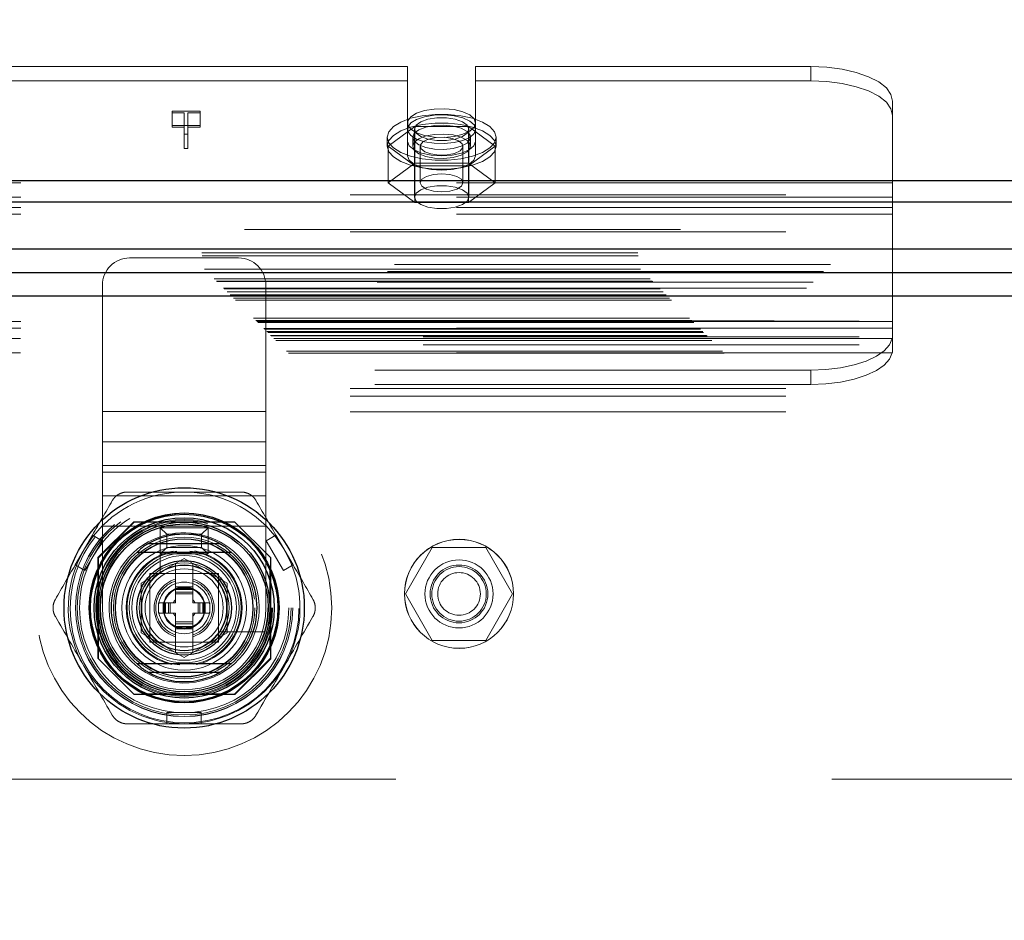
# Model space of a CAD drawing. Header units: inches. Extents: x 0.2 to 10.8, y 0.2 to 8.2.
# Tile 87 of 156: x 4.025 to 4.251, y 4.951 to 5.158. Entities that reach past the tile are written whole.
import ezdxf

# ---------------------------------------------------------------- set-up
doc = ezdxf.new("R2010")
doc.units = ezdxf.units.IN
doc.header["$MEASUREMENT"] = 0
doc.linetypes.add('HIDDEN', pattern=[0.07500000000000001, 0.05, -0.025])
doc.layers.add('DIMENSIONS', color=140, linetype='Continuous')
doc.styles.add('SLDTEXTSTYLE0', font='TXT', dxfattribs={"width": 0.7})
doc.dimstyles.new('SLDDIMSTYLE0', dxfattribs={"dimtxt": 0.0849609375, "dimasz": 0.13, "dimexe": 0, "dimexo": 0.0625, "dimgap": 0.021240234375, "dimtad": 0, "dimtih": 1, "dimtoh": 1, "dimlfac": 20, "dimrnd": 1e-09, "dimzin": 12, "dimdsep": 46, "dimtxsty": 'SLDTEXTSTYLE0', "dimsah": 1, "dimcen": 0.09, "dimadec": 0, "dimazin": 3, "dimtfac": 1, "dimtofl": 0, "dimtmove": 0, "dimatfit": 3, "dimfxl": 0, "dimfrac": 2, "dimtolj": 1, "dimtzin": 12, "dimarcsym": 0})

# ---------------------------------------------------------------- blocks, each defined once
blk = doc.blocks.new('_D_1')
at = {"layer": 'DIMENSIONS'}
for p, q in [((2.984656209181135, 5.001222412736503), (2.984656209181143, 5.84854143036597)), ((4.493372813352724, 5.001222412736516), (4.493372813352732, 5.848541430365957)), ((2.984656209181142, 5.72354143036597), (3.442140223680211, 5.723541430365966)), ((3.557266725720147, 5.723541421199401), (3.528736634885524, 5.723541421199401)), ((3.528736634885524, 5.723541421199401), (3.528736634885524, 5.588510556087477)), ((3.880414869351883, 5.723541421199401), (3.908944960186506, 5.723541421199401)), ((3.908944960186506, 5.723541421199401), (3.908944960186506, 5.588510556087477)), ((4.493372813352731, 5.723541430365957), (3.995541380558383, 5.723541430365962)), ((3.528736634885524, 5.588510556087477), (3.557266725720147, 5.588510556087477)), ((3.908944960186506, 5.588510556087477), (3.880414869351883, 5.588510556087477))]:
    blk.add_line(p, q, dxfattribs=at)
for points in [[(2.984656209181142, 5.72354143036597), (3.114656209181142, 5.70354143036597), (3.114656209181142, 5.743541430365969)], [(4.493372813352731, 5.723541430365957), (4.363372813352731, 5.743541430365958), (4.363372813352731, 5.703541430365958)]]:
    blk.add_solid(points, dxfattribs=at)
at = {"layer": 'DIMENSIONS', "char_height": 0.08333333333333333, "attachment_point": 1, "style": 'SLDTEXTSTYLE0'}
for s, insert in [('30.17', (3.557266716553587, 5.849983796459)), ('766.4', (3.557266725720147, 5.695932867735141))]:
    blk.add_mtext(s, dxfattribs=dict(at, insert=insert))

msp = doc.modelspace()

# ---------------------------------------------------------------- linework, layer by layer
at = {"color": 7, "linetype": 'HIDDEN', "lineweight": 18}
for p, q in [((4.114314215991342, 5.146958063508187), (4.011839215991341, 5.146958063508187)), ((4.114314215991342, 5.129789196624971), (4.114314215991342, 5.146958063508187)), ((4.129939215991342, 5.129789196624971), (4.129939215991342, 5.146958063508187)), ((4.206826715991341, 5.146958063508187), (4.129939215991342, 5.146958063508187)), ((4.206826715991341, 5.146958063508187), (4.206826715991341, 5.143695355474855)), ((4.114314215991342, 5.143695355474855), (4.011839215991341, 5.143695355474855)), ((4.206826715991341, 5.143695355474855), (4.129939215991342, 5.143695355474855)), ((4.225576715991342, 5.120290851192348), (4.225576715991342, 5.139033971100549)), ((4.06029161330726, 5.136751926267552), (4.06672018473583, 5.136751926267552)), ((4.06029161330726, 5.136368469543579), (4.06029161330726, 5.136751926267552)), ((4.063032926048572, 5.136368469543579), (4.06029161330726, 5.136368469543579)), ((4.06029161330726, 5.136368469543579), (4.06029161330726, 5.133105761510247)), ((4.063032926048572, 5.131469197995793), (4.063032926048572, 5.136368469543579)), ((4.063920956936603, 5.136368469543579), (4.063920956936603, 5.131469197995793)), ((4.06672018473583, 5.136368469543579), (4.063920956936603, 5.136368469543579)), ((4.06672018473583, 5.136751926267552), (4.06672018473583, 5.136368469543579)), ((4.06672018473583, 5.136368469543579), (4.06672018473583, 5.133105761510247)), ((4.06672018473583, 5.133489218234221), (4.06029161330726, 5.133489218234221)), ((4.06029161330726, 5.133105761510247), (4.063032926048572, 5.133105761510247)), ((4.063920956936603, 5.133105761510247), (4.06672018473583, 5.133105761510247)), ((4.115977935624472, 5.133218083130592), (4.109829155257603, 5.128717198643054)), ((4.115876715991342, 5.132602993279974), (4.115876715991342, 5.117025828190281)), ((4.128275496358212, 5.133218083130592), (4.115977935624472, 5.133218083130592)), ((4.115977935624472, 5.133218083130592), (4.115977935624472, 5.124834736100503)), ((4.13442427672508, 5.128717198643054), (4.128275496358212, 5.133218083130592)), ((4.128275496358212, 5.133218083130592), (4.128275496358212, 5.124834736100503)), ((4.128376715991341, 5.117025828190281), (4.128376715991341, 5.132602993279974)), ((4.063920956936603, 5.131469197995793), (4.063032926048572, 5.131469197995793)), ((4.063032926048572, 5.131469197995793), (4.063032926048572, 5.128206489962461)), ((4.063920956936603, 5.131469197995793), (4.063920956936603, 5.128206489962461)), ((4.109626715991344, 5.130756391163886), (4.109626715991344, 5.128717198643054)), ((4.114314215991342, 5.129789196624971), (4.114314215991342, 5.126526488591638)), ((4.115501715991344, 5.130756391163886), (4.115501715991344, 5.128717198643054)), ((4.128751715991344, 5.128717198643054), (4.128751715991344, 5.130756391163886)), ((4.129939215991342, 5.129789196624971), (4.129939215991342, 5.126526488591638)), ((4.134626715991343, 5.128717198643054), (4.134626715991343, 5.130756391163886)), ((4.063032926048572, 5.128206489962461), (4.063920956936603, 5.128206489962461)), ((4.109829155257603, 5.128717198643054), (4.109829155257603, 5.120333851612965)), ((4.109829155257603, 5.128717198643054), (4.115977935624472, 5.124216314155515)), ((4.117229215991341, 5.128717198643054), (4.117229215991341, 5.120333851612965)), ((4.127024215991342, 5.120333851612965), (4.127024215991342, 5.128717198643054)), ((4.128275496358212, 5.124216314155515), (4.13442427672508, 5.128717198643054)), ((4.13442427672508, 5.128717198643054), (4.13442427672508, 5.120333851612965)), ((4.115977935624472, 5.124834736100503), (4.109829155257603, 5.120333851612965)), ((4.128275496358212, 5.124834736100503), (4.115977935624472, 5.124834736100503)), ((4.115977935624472, 5.124216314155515), (4.115977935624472, 5.115832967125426)), ((4.115977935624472, 5.124216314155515), (4.128275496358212, 5.124216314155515)), ((4.13442427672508, 5.120333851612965), (4.128275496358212, 5.124834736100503)), ((4.128275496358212, 5.124216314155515), (4.128275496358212, 5.115832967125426)), ((4.225576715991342, 5.120290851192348), (3.900576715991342, 5.120290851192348)), ((4.109829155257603, 5.120333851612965), (4.115977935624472, 5.115832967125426)), ((4.128275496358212, 5.115832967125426), (4.13442427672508, 5.120333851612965)), ((4.225576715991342, 5.113114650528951), (4.225576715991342, 5.120290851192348)), ((2.901126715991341, 5.117558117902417), (4.576926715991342, 5.117558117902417)), ((4.225576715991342, 5.117028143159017), (3.900576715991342, 5.117028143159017)), ((2.901126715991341, 5.115926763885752), (4.576926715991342, 5.115926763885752)), ((4.225576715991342, 5.114636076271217), (3.900576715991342, 5.114636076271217)), ((4.115977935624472, 5.115832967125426), (4.128275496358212, 5.115832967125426)), ((4.225576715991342, 5.113114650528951), (3.900576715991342, 5.11311465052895)), ((4.225576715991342, 5.087012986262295), (4.225576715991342, 5.113114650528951)), ((4.576926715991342, 5.109621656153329), (2.901126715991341, 5.109621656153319)), ((2.901126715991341, 5.109062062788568), (4.576926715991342, 5.109062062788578)), ((2.867123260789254, 5.104260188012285), (4.610905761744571, 5.104260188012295)), ((2.867187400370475, 5.103580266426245), (4.61084162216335, 5.103580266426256)), ((4.075565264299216, 5.103094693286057), (4.050565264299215, 5.103094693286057)), ((4.611321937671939, 5.10158540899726), (2.866707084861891, 5.10158540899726)), ((2.86772285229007, 5.100539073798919), (4.610306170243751, 5.100539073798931)), ((4.609715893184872, 5.099945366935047), (2.868304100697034, 5.099945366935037)), ((2.869972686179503, 5.098289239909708), (4.608056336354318, 5.098289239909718)), ((2.870461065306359, 5.097800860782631), (4.607567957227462, 5.097800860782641)), ((2.870550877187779, 5.097711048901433), (4.607478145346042, 5.097711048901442)), ((4.607339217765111, 5.09757456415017), (2.870697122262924, 5.09757456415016)), ((2.872111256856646, 5.096149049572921), (4.605920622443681, 5.096149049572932)), ((4.605871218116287, 5.096134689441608), (2.872157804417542, 5.096134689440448)), ((2.872251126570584, 5.096010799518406), (4.605777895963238, 5.096010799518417)), ((4.044315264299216, 5.067887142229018), (4.044315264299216, 5.096844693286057)), ((4.081815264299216, 5.067887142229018), (4.081815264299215, 5.096844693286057)), ((2.872962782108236, 5.095309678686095), (4.605066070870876, 5.095309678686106)), ((2.873642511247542, 5.094619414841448), (4.604386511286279, 5.094619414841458)), ((4.604104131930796, 5.094362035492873), (2.873924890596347, 5.094362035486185)), ((2.874423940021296, 5.093837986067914), (4.603605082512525, 5.093837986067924)), ((2.874862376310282, 5.093399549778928), (4.603166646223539, 5.09339954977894)), ((2.878992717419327, 5.089269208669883), (4.599036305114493, 5.089269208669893)), ((2.879492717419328, 5.088769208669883), (4.598536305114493, 5.088769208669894)), ((4.598421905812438, 5.088673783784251), (2.879593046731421, 5.088673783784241)), ((2.879742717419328, 5.088519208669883), (4.598286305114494, 5.088519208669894)), ((2.879742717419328, 5.088519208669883), (4.598286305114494, 5.088519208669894)), ((2.879992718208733, 5.088269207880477), (4.598036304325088, 5.088269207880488)), ((2.879993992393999, 5.088261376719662), (4.598048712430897, 5.088261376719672)), ((2.881367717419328, 5.086894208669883), (4.596661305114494, 5.086894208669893)), ((2.881367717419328, 5.086894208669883), (4.596661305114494, 5.086894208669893)), ((2.881512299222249, 5.086749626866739), (4.59651672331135, 5.08674962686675)), ((2.917906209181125, 5.088580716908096), (4.560156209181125, 5.088580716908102)), ((4.225576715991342, 5.088534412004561), (3.900576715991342, 5.088534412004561)), ((4.225576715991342, 5.087012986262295), (3.900576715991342, 5.087012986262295)), ((4.225576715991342, 5.08607792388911), (4.225576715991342, 5.087012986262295)), ((2.882069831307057, 5.086192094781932), (4.595959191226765, 5.086192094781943)), ((2.882242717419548, 5.086019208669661), (4.595786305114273, 5.086019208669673)), ((2.883052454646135, 5.085197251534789), (4.594989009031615, 5.085197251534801)), ((2.883640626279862, 5.084621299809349), (4.59438839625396, 5.084621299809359)), ((2.917906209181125, 5.084980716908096), (4.560156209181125, 5.084980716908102)), ((4.225512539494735, 5.084620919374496), (3.900640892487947, 5.084620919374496)), ((4.225576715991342, 5.08607792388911), (4.225576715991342, 5.082219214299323)), ((2.884104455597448, 5.084157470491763), (4.593924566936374, 5.084157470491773)), ((2.917906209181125, 5.083180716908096), (4.560156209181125, 5.0831807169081)), ((2.917906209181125, 5.083180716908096), (4.560156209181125, 5.0831807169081)), ((2.886558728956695, 5.081703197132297), (4.591470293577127, 5.081703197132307)), ((2.886979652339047, 5.081263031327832), (4.591038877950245, 5.081263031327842)), ((4.225512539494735, 5.081358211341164), (3.900640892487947, 5.081358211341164)), ((4.206826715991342, 5.077351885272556), (3.919326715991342, 5.077351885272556)), ((4.206826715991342, 5.074089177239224), (4.206826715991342, 5.077351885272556)), ((2.901126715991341, 5.073173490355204), (4.576926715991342, 5.073173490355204)), ((2.901126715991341, 5.073173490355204), (4.576926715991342, 5.073173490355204)), ((4.206826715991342, 5.074089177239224), (3.919326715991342, 5.074089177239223)), ((2.901126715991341, 5.071373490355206), (4.576926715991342, 5.071373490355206)), ((2.901126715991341, 5.067773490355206), (4.576926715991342, 5.067773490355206)), ((4.081815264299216, 5.067887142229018), (4.044315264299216, 5.067887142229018)), ((4.044315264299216, 5.060934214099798), (4.044315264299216, 5.067887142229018)), ((4.081815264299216, 5.067887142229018), (4.044315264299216, 5.067887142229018)), ((4.081815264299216, 5.060934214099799), (4.081815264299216, 5.067887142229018)), ((4.081815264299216, 5.060934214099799), (4.044315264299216, 5.060934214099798)), ((4.044315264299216, 5.055500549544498), (4.044315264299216, 5.060934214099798)), ((4.081815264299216, 5.055500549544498), (4.081815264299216, 5.060934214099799)), ((4.081815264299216, 5.055500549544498), (4.044315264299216, 5.055500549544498)), ((4.044315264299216, 5.041594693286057), (4.044315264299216, 5.055500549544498)), ((4.081815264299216, 5.041594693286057), (4.081815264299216, 5.055500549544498)), ((4.081815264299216, 5.053981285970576), (4.044315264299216, 5.053981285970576)), ((4.081815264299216, 5.048547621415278), (4.044315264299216, 5.048547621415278)), ((4.051516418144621, 5.042620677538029), (4.043291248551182, 5.034395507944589)), ((4.051606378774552, 5.042530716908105), (4.043381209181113, 5.034305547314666)), ((4.044315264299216, 5.022844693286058), (4.044315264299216, 5.041594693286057)), ((4.081815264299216, 5.041594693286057), (4.044315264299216, 5.041594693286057)), ((4.081815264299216, 5.041594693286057), (4.044315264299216, 5.041594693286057)), ((4.074616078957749, 5.042620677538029), (4.051516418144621, 5.042620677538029)), ((4.07470603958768, 5.042530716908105), (4.051606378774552, 5.042530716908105)), ((4.072087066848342, 5.042530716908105), (4.054045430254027, 5.042530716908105)), ((4.074706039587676, 5.0425307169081), (4.074616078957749, 5.042620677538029)), ((4.082931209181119, 5.034305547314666), (4.07470603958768, 5.042530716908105)), ((4.081815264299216, 5.022844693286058), (4.081815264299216, 5.041594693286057)), ((4.042020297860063, 5.039542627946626), (4.038083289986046, 5.032723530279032)), ((4.044236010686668, 5.038263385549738), (4.042020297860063, 5.039542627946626)), ((4.057565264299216, 5.035219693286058), (4.057565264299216, 5.041219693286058)), ((4.059065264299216, 5.039719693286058), (4.057565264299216, 5.041219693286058)), ((4.057565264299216, 5.041219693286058), (4.068565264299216, 5.041219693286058)), ((4.059065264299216, 5.036719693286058), (4.059065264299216, 5.039719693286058)), ((4.059065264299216, 5.039719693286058), (4.067065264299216, 5.039719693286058)), ((4.067065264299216, 5.039719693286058), (4.068565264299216, 5.041219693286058)), ((4.067065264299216, 5.039719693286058), (4.067065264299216, 5.036719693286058)), ((4.068565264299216, 5.041219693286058), (4.068565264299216, 5.035219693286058)), ((4.084112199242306, 5.039542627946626), (4.0818964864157, 5.038263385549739)), ((4.084112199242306, 5.039542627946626), (4.088049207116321, 5.032723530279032)), ((4.040299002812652, 5.031444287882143), (4.044236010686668, 5.038263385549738)), ((4.057554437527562, 5.039164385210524), (4.057554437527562, 5.031000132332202)), ((4.0818964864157, 5.038263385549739), (4.085833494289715, 5.031444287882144)), ((4.059065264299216, 5.036719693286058), (4.057565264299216, 5.035219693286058)), ((4.068565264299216, 5.035219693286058), (4.057565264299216, 5.035219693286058)), ((4.067065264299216, 5.036719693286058), (4.059065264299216, 5.036719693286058)), ((4.067065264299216, 5.036719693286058), (4.068565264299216, 5.035219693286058)), ((4.11997403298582, 5.036705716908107), (4.113825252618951, 5.026055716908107)), ((4.13227159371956, 5.036705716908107), (4.11997403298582, 5.036705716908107)), ((4.138420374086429, 5.026055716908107), (4.13227159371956, 5.036705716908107)), ((4.040299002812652, 5.031444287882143), (4.038083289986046, 5.032723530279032)), ((4.043291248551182, 5.034395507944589), (4.043291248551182, 5.011295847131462)), ((4.043381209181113, 5.034305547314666), (4.043381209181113, 5.011205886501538)), ((4.053223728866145, 5.028528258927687), (4.063066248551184, 5.03421084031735)), ((4.061097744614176, 5.033074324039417), (4.061004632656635, 5.033020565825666)), ((4.061097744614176, 5.033074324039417), (4.061097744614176, 5.027668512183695)), ((4.063066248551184, 5.03421084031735), (4.072908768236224, 5.028528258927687)), ((4.065034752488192, 5.033074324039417), (4.065034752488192, 5.027668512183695)), ((4.065127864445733, 5.033020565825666), (4.065034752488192, 5.033074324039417)), ((4.082841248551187, 5.011295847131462), (4.082841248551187, 5.03439550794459)), ((4.082931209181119, 5.011205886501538), (4.082931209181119, 5.034305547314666)), ((4.088049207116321, 5.032723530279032), (4.085833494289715, 5.031444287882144)), ((4.043381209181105, 5.031866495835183), (4.043381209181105, 5.013824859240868)), ((4.070940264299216, 5.030719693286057), (4.055190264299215, 5.030719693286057)), ((4.055190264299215, 5.030719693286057), (4.055190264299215, 5.014969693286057)), ((4.068806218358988, 5.030719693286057), (4.057326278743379, 5.030719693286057)), ((4.070940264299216, 5.014969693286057), (4.070940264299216, 5.030719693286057)), ((4.082751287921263, 5.013824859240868), (4.082751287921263, 5.031866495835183)), ((4.053223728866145, 5.017163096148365), (4.053223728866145, 5.028528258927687)), ((4.055192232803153, 5.02858564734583), (4.055192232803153, 5.017105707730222)), ((4.070940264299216, 5.017105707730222), (4.070940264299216, 5.02858564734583)), ((4.072908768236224, 5.028528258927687), (4.072908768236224, 5.017163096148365)), ((4.061097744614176, 5.027668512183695), (4.065034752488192, 5.027668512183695)), ((4.061097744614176, 5.027668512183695), (4.061097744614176, 5.027274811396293)), ((4.061097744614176, 5.027274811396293), (4.065034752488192, 5.027274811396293)), ((4.061097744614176, 5.027274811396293), (4.061097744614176, 5.027101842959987)), ((4.061097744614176, 5.027101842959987), (4.061097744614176, 5.026463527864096)), ((4.061097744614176, 5.027101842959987), (4.065034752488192, 5.027101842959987)), ((4.061097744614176, 5.026463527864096), (4.061097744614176, 5.026045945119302)), ((4.061097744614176, 5.026463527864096), (4.065034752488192, 5.026463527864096)), ((4.061097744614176, 5.026045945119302), (4.061097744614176, 5.024026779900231)), ((4.061097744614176, 5.026045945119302), (4.065034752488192, 5.026045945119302)), ((4.065034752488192, 5.027668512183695), (4.065034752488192, 5.027274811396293)), ((4.065034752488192, 5.027274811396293), (4.065034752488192, 5.027101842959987)), ((4.065034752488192, 5.027101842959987), (4.065034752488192, 5.026463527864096)), ((4.065034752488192, 5.026463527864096), (4.065034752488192, 5.026045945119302)), ((4.065034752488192, 5.026045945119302), (4.065034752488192, 5.024026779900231)), ((4.113825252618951, 5.026055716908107), (4.119974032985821, 5.015405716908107)), ((4.13227159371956, 5.015405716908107), (4.138420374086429, 5.026055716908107)), ((4.057160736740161, 5.024026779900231), (4.058243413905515, 5.024026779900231)), ((4.057160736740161, 5.021664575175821), (4.057160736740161, 5.024026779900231)), ((4.058243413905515, 5.021664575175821), (4.058243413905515, 5.024026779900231)), ((4.058243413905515, 5.024026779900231), (4.058637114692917, 5.024026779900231)), ((4.058637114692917, 5.021664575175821), (4.058637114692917, 5.024026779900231)), ((4.058637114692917, 5.024026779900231), (4.058810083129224, 5.024026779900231)), ((4.058810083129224, 5.024026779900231), (4.059448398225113, 5.024026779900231)), ((4.058810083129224, 5.021664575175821), (4.058810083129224, 5.024026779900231)), ((4.059448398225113, 5.024026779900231), (4.059865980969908, 5.024026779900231)), ((4.059448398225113, 5.021664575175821), (4.059448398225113, 5.024026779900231)), ((4.059865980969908, 5.024026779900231), (4.061097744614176, 5.024026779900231)), ((4.059865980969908, 5.021664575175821), (4.059865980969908, 5.024026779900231)), ((4.065034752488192, 5.024026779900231), (4.06626651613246, 5.024026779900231)), ((4.06626651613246, 5.024026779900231), (4.066684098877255, 5.024026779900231)), ((4.06626651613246, 5.021664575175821), (4.06626651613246, 5.024026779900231)), ((4.066684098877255, 5.021664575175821), (4.066684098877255, 5.024026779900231)), ((4.066684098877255, 5.024026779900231), (4.067322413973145, 5.024026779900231)), ((4.067322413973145, 5.021664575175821), (4.067322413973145, 5.024026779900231)), ((4.067322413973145, 5.024026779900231), (4.067495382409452, 5.024026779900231)), ((4.067495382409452, 5.021664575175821), (4.067495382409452, 5.024026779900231)), ((4.067495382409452, 5.024026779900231), (4.067889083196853, 5.024026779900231)), ((4.067889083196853, 5.021664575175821), (4.067889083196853, 5.024026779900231)), ((4.067889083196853, 5.024026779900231), (4.068971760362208, 5.024026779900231)), ((4.068971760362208, 5.021664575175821), (4.068971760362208, 5.024026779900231)), ((4.057160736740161, 5.021664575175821), (4.058243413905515, 5.021664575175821)), ((4.058243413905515, 5.021664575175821), (4.058637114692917, 5.021664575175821)), ((4.058637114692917, 5.021664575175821), (4.058810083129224, 5.021664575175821)), ((4.058810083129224, 5.021664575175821), (4.059448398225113, 5.021664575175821)), ((4.059448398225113, 5.021664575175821), (4.059865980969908, 5.021664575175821)), ((4.059865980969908, 5.021664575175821), (4.061097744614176, 5.021664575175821)), ((4.061097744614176, 5.021664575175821), (4.061097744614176, 5.01964540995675)), ((4.065034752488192, 5.021664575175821), (4.065034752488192, 5.01964540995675)), ((4.065034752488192, 5.021664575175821), (4.06626651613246, 5.021664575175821)), ((4.06626651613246, 5.021664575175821), (4.066684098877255, 5.021664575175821)), ((4.066684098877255, 5.021664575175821), (4.067322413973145, 5.021664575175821)), ((4.067322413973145, 5.021664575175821), (4.067495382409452, 5.021664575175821)), ((4.067495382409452, 5.021664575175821), (4.067889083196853, 5.021664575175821)), ((4.067889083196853, 5.021664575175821), (4.068971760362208, 5.021664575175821)), ((4.061097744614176, 5.01964540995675), (4.065034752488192, 5.01964540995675)), ((4.061097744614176, 5.01964540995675), (4.061097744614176, 5.019227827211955)), ((4.061097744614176, 5.019227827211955), (4.061097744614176, 5.018589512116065)), ((4.061097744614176, 5.019227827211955), (4.065034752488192, 5.019227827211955)), ((4.065034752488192, 5.01964540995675), (4.065034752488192, 5.019227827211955)), ((4.065034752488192, 5.019227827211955), (4.065034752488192, 5.018589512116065)), ((4.063066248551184, 5.011480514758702), (4.053223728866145, 5.017163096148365)), ((4.061097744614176, 5.018589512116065), (4.065034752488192, 5.018589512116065)), ((4.061097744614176, 5.018589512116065), (4.061097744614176, 5.018416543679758)), ((4.061097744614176, 5.018416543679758), (4.065034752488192, 5.018416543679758)), ((4.061097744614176, 5.018416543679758), (4.061097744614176, 5.018022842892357)), ((4.061097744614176, 5.018022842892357), (4.065034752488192, 5.018022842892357)), ((4.061097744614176, 5.018022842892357), (4.061097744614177, 5.012617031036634)), ((4.072908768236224, 5.017163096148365), (4.063066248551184, 5.011480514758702)), ((4.065034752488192, 5.018589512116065), (4.065034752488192, 5.018416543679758)), ((4.065034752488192, 5.018416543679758), (4.065034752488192, 5.018022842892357)), ((4.065034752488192, 5.018022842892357), (4.065034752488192, 5.012617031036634)), ((4.07122070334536, 5.017333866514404), (4.079384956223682, 5.017333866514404)), ((4.055190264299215, 5.014969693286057), (4.070940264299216, 5.014969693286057)), ((4.057326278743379, 5.014971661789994), (4.068806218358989, 5.014971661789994)), ((4.119974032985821, 5.015405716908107), (4.13227159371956, 5.015405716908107)), ((4.065034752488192, 5.012617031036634), (4.065127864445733, 5.012670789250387)), ((4.043291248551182, 5.011295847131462), (4.043381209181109, 5.011205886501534)), ((4.043381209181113, 5.011205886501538), (4.051606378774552, 5.002980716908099)), ((4.074616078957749, 5.003070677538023), (4.082841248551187, 5.011295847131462)), ((4.07470603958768, 5.002980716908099), (4.082931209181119, 5.011205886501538)), ((4.054045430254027, 5.003160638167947), (4.072087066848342, 5.003160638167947)), ((4.051516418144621, 5.003070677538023), (4.074616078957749, 5.003070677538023)), ((4.051606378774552, 5.002980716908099), (4.07470603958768, 5.002980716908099)), ((4.0670032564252, 4.998829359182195), (4.059129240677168, 4.998829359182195)), ((4.059129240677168, 4.996270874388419), (4.059129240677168, 4.998829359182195)), ((4.0670032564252, 4.996270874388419), (4.0670032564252, 4.998829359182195)), ((4.0670032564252, 4.996270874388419), (4.059129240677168, 4.996270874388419)), ((3.011656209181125, 4.983580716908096), (4.466406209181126, 4.983580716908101))]:
    msp.add_line(p, q, dxfattribs=at)
at = {"color": 7, "linetype": 'Continuous', "lineweight": 25}
for p, q in [((2.901126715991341, 5.12082082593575), (4.576926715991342, 5.12082082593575)), ((2.901126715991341, 5.115926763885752), (4.576926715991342, 5.115926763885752)), ((4.611321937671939, 5.105130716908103), (2.866707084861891, 5.105130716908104)), ((4.605871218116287, 5.099679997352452), (2.872157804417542, 5.09967999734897)), ((4.604104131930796, 5.094362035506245), (2.873924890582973, 5.094362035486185)), ((4.054853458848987, 5.037609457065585), (4.071279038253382, 5.037609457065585)), ((4.054853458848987, 5.008081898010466), (4.071279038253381, 5.008081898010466))]:
    msp.add_line(p, q, dxfattribs=at)
at = {"color": 7, "linetype": 'HIDDEN', "lineweight": 18, "flags": 128}
for points in [[(4.225576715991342, 5.139033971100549), (4.225216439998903, 5.14057988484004), (4.224149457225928, 5.142066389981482), (4.222416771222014, 5.143436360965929), (4.22008496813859, 5.144637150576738), (4.217243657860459, 5.145622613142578), (4.214002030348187, 5.146354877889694), (4.210484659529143, 5.146805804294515), (4.206826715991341, 5.146958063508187)], [(4.206826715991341, 5.143695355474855), (4.210484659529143, 5.143543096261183), (4.214002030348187, 5.143092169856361), (4.217243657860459, 5.142359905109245), (4.22008496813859, 5.141374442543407), (4.222416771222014, 5.140173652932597), (4.224149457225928, 5.13880368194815), (4.225216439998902, 5.137317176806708), (4.225576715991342, 5.135771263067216)], [(4.129939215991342, 5.134019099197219), (4.129592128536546, 5.134992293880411), (4.128581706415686, 5.135879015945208), (4.126997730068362, 5.136600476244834), (4.124980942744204, 5.137092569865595), (4.122710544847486, 5.137311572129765), (4.120388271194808, 5.137238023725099), (4.118220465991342, 5.136878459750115), (4.116399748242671, 5.136264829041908), (4.115087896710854, 5.135451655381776), (4.114401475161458, 5.134511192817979), (4.114401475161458, 5.133527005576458), (4.115087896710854, 5.132586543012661), (4.116399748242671, 5.13177336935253), (4.118220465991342, 5.131159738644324), (4.120388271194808, 5.130800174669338), (4.122710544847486, 5.130726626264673), (4.124980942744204, 5.130945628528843), (4.126997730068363, 5.131437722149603), (4.128581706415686, 5.132159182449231), (4.129592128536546, 5.133045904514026), (4.129939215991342, 5.134019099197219)], [(4.109626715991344, 5.130756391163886), (4.109989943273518, 5.132020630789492), (4.111058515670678, 5.133211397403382), (4.112770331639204, 5.134259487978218), (4.115025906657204, 5.135103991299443), (4.117694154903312, 5.135695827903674), (4.120620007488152, 5.13600060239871), (4.123633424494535, 5.13600060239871), (4.126559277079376, 5.135695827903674), (4.129227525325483, 5.135103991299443), (4.131483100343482, 5.134259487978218), (4.133194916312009, 5.133211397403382), (4.13426348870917, 5.132020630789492), (4.134626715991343, 5.130756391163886), (4.13426348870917, 5.129492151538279), (4.133194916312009, 5.128301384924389), (4.131483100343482, 5.127253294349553), (4.129227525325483, 5.126408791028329), (4.126559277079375, 5.125816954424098), (4.123633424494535, 5.125512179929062), (4.120620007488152, 5.125512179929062), (4.117694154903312, 5.125816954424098), (4.115025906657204, 5.126408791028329), (4.112770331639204, 5.127253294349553), (4.111058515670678, 5.128301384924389), (4.109989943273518, 5.129492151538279), (4.109626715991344, 5.130756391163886)], [(4.129939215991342, 5.132602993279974), (4.129592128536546, 5.133576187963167), (4.128581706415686, 5.134462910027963), (4.126997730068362, 5.13518437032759), (4.124980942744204, 5.13567646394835), (4.122710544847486, 5.135895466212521), (4.120388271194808, 5.135821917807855), (4.118220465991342, 5.13546235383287), (4.116399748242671, 5.134848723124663), (4.115087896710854, 5.134035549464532), (4.114401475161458, 5.133095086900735), (4.114401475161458, 5.132110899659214), (4.115087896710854, 5.131170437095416), (4.116399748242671, 5.130357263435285), (4.118220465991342, 5.129743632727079), (4.120388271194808, 5.129384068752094), (4.122710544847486, 5.129310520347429), (4.124980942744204, 5.129529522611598), (4.126997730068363, 5.130021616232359), (4.128581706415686, 5.130743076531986), (4.129592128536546, 5.131629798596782), (4.129939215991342, 5.132602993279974)], [(4.128376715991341, 5.132602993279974), (4.127999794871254, 5.133506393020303), (4.126914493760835, 5.134300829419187), (4.125251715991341, 5.134890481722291), (4.12321201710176, 5.135204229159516), (4.121041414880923, 5.135204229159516), (4.119001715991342, 5.134890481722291), (4.117338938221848, 5.134300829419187), (4.11625363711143, 5.133506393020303), (4.115876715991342, 5.132602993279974), (4.11625363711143, 5.131699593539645), (4.117338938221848, 5.13090515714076), (4.119001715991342, 5.130315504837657), (4.121041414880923, 5.130001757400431), (4.123212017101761, 5.130001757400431), (4.125251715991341, 5.130315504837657), (4.126914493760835, 5.13090515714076), (4.127999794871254, 5.131699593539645), (4.128376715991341, 5.132602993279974)], [(4.109626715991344, 5.128717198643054), (4.109989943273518, 5.12998143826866), (4.111058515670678, 5.13117220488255), (4.112770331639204, 5.132220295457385), (4.115025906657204, 5.133064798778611), (4.117694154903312, 5.133656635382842), (4.120620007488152, 5.133961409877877), (4.123633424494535, 5.133961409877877), (4.126559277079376, 5.133656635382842), (4.129227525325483, 5.133064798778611), (4.131483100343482, 5.132220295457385), (4.133194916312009, 5.13117220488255), (4.13426348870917, 5.129981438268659), (4.134626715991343, 5.128717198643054), (4.13426348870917, 5.127452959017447), (4.133194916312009, 5.126262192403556), (4.131483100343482, 5.125214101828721), (4.129227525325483, 5.124369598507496), (4.126559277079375, 5.123777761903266), (4.123633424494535, 5.12347298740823), (4.120620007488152, 5.12347298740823), (4.117694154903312, 5.123777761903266), (4.115025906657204, 5.124369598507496), (4.112770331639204, 5.125214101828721), (4.111058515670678, 5.126262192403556), (4.109989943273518, 5.127452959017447), (4.109626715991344, 5.128717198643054)], [(4.115501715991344, 5.130756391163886), (4.115860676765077, 5.131665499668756), (4.116898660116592, 5.132476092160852), (4.118503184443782, 5.133100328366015), (4.120500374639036, 5.133470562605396), (4.122673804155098, 5.133546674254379), (4.124787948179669, 5.133320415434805), (4.126613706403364, 5.13281630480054), (4.127953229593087, 5.132088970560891), (4.128661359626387, 5.131217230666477), (4.128661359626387, 5.130295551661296), (4.127953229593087, 5.12942381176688), (4.126613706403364, 5.128696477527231), (4.124787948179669, 5.128192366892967), (4.122673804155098, 5.127966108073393), (4.120500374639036, 5.128042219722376), (4.118503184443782, 5.128412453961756), (4.116898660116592, 5.12903669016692), (4.115860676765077, 5.129847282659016), (4.115501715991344, 5.130756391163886)], [(4.129939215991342, 5.129789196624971), (4.129556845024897, 5.128768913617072), (4.128447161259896, 5.127848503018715), (4.126718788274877, 5.127118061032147), (4.124540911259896, 5.1266490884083), (4.122126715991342, 5.126487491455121), (4.119712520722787, 5.1266490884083), (4.117534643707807, 5.127118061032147), (4.115806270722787, 5.127848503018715), (4.114696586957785, 5.128768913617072), (4.114314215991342, 5.129789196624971)], [(4.115501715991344, 5.128717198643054), (4.115860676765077, 5.129626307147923), (4.116898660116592, 5.13043689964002), (4.118503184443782, 5.131061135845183), (4.120500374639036, 5.131431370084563), (4.122673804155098, 5.131507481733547), (4.124787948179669, 5.131281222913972), (4.126613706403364, 5.130777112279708), (4.127953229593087, 5.13004977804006), (4.128661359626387, 5.129178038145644), (4.128661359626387, 5.128256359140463), (4.127953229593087, 5.127384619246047), (4.126613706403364, 5.1266572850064), (4.124787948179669, 5.126153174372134), (4.122673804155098, 5.125926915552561), (4.120500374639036, 5.126003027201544), (4.118503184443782, 5.126373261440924), (4.116898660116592, 5.126997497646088), (4.115860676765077, 5.127808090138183), (4.115501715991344, 5.128717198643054)], [(4.124575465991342, 5.130509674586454), (4.122765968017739, 5.130769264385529), (4.120859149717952, 5.130716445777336), (4.119145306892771, 5.130359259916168), (4.117885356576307, 5.129752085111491), (4.117271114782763, 5.128987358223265), (4.117396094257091, 5.128181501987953), (4.118241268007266, 5.127457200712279), (4.119677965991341, 5.126924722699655), (4.121487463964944, 5.126665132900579), (4.123394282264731, 5.126717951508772), (4.125108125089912, 5.127075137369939), (4.126368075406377, 5.127682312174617), (4.12698231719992, 5.128447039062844), (4.126857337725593, 5.129252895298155), (4.126012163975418, 5.129977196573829), (4.124575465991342, 5.130509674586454)], [(4.114314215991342, 5.126526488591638), (4.114696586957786, 5.12550620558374), (4.115806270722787, 5.124585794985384), (4.117534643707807, 5.123855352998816), (4.119712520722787, 5.123386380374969), (4.122126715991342, 5.12322478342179), (4.124540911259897, 5.123386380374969), (4.126718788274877, 5.123855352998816), (4.128447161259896, 5.124585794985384), (4.129556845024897, 5.12550620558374), (4.129939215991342, 5.126526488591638)], [(4.127024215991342, 5.120333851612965), (4.126651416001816, 5.121125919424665), (4.125589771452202, 5.121797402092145), (4.124000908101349, 5.122246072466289), (4.122126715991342, 5.12240362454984), (4.120252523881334, 5.122246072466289), (4.11866366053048, 5.121797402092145), (4.117602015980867, 5.121125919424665), (4.117229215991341, 5.120333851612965), (4.117602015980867, 5.119541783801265), (4.11866366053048, 5.118870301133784), (4.120252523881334, 5.118421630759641), (4.122126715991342, 5.11826407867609), (4.12400090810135, 5.118421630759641), (4.125589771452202, 5.118870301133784), (4.126651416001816, 5.119541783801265), (4.127024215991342, 5.120333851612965)], [(4.128376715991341, 5.117025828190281), (4.127999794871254, 5.11792922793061), (4.126914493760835, 5.118723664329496), (4.125251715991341, 5.119313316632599), (4.12321201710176, 5.119627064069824), (4.121041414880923, 5.119627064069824), (4.119001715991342, 5.119313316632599), (4.117338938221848, 5.118723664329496), (4.11625363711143, 5.11792922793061), (4.115876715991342, 5.117025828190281), (4.11625363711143, 5.116122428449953), (4.117338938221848, 5.115327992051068), (4.119001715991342, 5.114738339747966), (4.121041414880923, 5.11442459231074), (4.123212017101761, 5.11442459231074), (4.125251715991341, 5.114738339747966), (4.126914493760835, 5.115327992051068), (4.127999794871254, 5.116122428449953), (4.128376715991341, 5.117025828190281)], [(4.206826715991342, 5.077351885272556), (4.210294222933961, 5.077488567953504), (4.213642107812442, 5.07789390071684), (4.21675487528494, 5.07855390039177), (4.219525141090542, 5.079445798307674), (4.221857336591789, 5.080538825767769), (4.223671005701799, 5.081795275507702), (4.224903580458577, 5.083171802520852), (4.225512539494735, 5.084620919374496)], [(4.225512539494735, 5.081358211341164), (4.224903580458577, 5.079909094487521), (4.223671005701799, 5.07853256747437), (4.221857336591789, 5.077276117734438), (4.219525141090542, 5.076183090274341), (4.21675487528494, 5.075291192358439), (4.213642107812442, 5.074631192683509), (4.210294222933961, 5.074225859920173), (4.206826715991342, 5.074089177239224)], [(4.042274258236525, 5.039396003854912), (4.041983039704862, 5.039023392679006), (4.040051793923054, 5.036133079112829)], [(4.086080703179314, 5.036133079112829), (4.084149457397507, 5.039023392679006), (4.083858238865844, 5.039396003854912)], [(4.040051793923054, 5.036133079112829), (4.038514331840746, 5.033015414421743), (4.038337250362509, 5.032576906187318)], [(4.08779524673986, 5.032576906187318), (4.087618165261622, 5.033015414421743), (4.086080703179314, 5.036133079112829)], [(4.059129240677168, 4.996564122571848), (4.059597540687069, 4.996498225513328), (4.063066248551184, 4.996270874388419)], [(4.063066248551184, 4.996270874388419), (4.0665349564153, 4.996498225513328), (4.0670032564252, 4.996564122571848)]]:
    msp.add_lwpolyline(points, dxfattribs=at)
at = {"color": 7, "linetype": 'HIDDEN', "lineweight": 18}
for centre, radius in [((4.063066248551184, 5.022845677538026), 0.03385000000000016), ((4.063156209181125, 5.022730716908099), 0.02625000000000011), ((4.063066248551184, 5.022845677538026), 0.02491971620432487), ((4.063066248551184, 5.022845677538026), 0.02490157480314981), ((4.063066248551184, 5.022845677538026), 0.02453610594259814), ((4.063066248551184, 5.022845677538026), 0.02401574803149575), ((4.063066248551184, 5.022845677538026), 0.02175196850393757), ((4.063066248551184, 5.022845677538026), 0.02165354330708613), ((4.063066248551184, 5.022845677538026), 0.02027559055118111), ((4.063066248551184, 5.022845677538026), 0.02005511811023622), ((4.063066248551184, 5.022845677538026), 0.01919291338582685), ((4.063066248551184, 5.022845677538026), 0.01624015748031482), ((4.063066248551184, 5.022845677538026), 0.01584645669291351), ((4.063066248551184, 5.022845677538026), 0.01584645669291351), ((4.063066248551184, 5.022845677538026), 0.01574803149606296), ((4.063066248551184, 5.022845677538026), 0.01427165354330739), ((4.12612281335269, 5.026055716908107), 0.01250000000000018), ((4.126143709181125, 5.026080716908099), 0.01250000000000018), ((4.063066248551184, 5.022845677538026), 0.01259842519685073), ((4.063066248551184, 5.022845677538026), 0.01200787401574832), ((4.063066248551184, 5.022845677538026), 0.01033464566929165), ((4.063066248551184, 5.022845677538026), 0.009842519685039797), ((4.063066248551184, 5.022845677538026), 0.009744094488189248), ((4.126122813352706, 5.026055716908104), 0.0078125), ((4.12612281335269, 5.026055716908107), 0.006624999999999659), ((4.063066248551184, 5.022845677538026), 0.008956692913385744), ((4.126122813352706, 5.026055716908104), 0.006249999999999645), ((4.126122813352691, 5.026055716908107), 0.004897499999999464), ((4.063066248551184, 5.022845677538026), 0.005905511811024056), ((4.063066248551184, 5.022845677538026), 0.004839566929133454), ((4.063066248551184, 5.022845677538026), 0.004697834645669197)]:
    msp.add_circle(centre, radius, dxfattribs=at)
at = {"color": 7, "linetype": 'Continuous', "lineweight": 25}
for radius in [0.02755905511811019, 0.02176885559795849, 0.02149046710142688, 0.02066929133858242, 0.01968503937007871, 0.01926321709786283, 0.01082677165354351]:
    msp.add_circle((4.063066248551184, 5.022845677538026), radius, dxfattribs=at)
at = {"color": 7, "linetype": 'HIDDEN', "lineweight": 18}
for centre, radius, start, end in [((4.050565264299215, 5.096844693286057), 0.006250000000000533, 90, 180), ((4.075565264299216, 5.096844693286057), 0.006250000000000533, 0, 90), ((4.063066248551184, 5.022845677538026), 0.02657480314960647, 90, 141.4803757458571), ((4.063066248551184, 5.022845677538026), 0.02657480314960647, 38.51962425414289, 90), ((4.063066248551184, 5.022845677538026), 0.01722440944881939, 341.3370751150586, 108.6629248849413), ((4.063066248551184, 5.022845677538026), 0.01722440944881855, 108.6629248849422, 341.3370751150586), ((4.063066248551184, 5.022845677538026), 0.01328740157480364, 100.9822499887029, 257.5591527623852), ((4.063066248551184, 5.022845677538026), 0.01309055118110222, 97.35284666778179, 265.552299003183), ((4.063066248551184, 5.022845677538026), 0.01309055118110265, 0, 84.24124753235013), ((4.063066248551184, 5.022845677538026), 0.01328740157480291, 0, 79.2593123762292), ((4.063066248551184, 5.022845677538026), 0.02657480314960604, 158.5196242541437, 210.0000000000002), ((4.063066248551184, 5.022845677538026), 0.01038164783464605, 100.93024822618, 101.4540927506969), ((4.063066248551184, 5.022845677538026), 0.01038164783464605, 78.5459072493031, 79.06975177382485), ((4.063066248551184, 5.022845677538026), 0.02657480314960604, 330.0000000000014, 21.48037574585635), ((4.063066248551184, 5.022845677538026), 0.01038164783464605, 138.5459072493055, 161.4540927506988), ((4.063066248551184, 5.022845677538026), 0.006889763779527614, 106.6015495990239, 253.398450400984), ((4.063066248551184, 5.022845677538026), 0.006496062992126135, 107.6397013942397, 252.3602986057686), ((4.063066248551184, 5.022845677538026), 0.006889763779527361, 286.6015495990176, 73.39845040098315), ((4.063066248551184, 5.022845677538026), 0.006496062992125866, 287.639701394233, 72.36029860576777), ((4.063066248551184, 5.022845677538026), 0.01038164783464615, 18.54590724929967, 41.45409275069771), ((4.063066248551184, 5.022845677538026), 0.002748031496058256, 135.7524990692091, 154.5451680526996), ((4.063066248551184, 5.022845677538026), 0.002748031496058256, 25.45483194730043, 44.24750093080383), ((4.063065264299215, 5.022844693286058), 0.01875000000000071, 180, 0), ((4.063066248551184, 5.022845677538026), 0.00274803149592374, 205.4548319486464, 224.2475009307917), ((4.063066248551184, 5.022845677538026), 0.002748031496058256, 315.7524990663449, 334.5451680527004), ((4.063066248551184, 5.022845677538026), 0.01309055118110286, 279.036927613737, 0), ((4.063066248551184, 5.022845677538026), 0.01328740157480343, 281.900536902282, 0), ((4.063066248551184, 5.022845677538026), 0.01038164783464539, 198.545907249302, 221.4540927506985), ((4.063066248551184, 5.022845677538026), 0.01038164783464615, 318.5459072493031, 341.4540927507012), ((4.063066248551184, 5.022845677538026), 0.01038164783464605, 258.5459072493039, 259.0697517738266), ((4.063066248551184, 5.022845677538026), 0.01038164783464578, 280.930248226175, 281.4540927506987), ((4.063066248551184, 5.022845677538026), 0.02657480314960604, 210.0000000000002, 261.4803757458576), ((4.063066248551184, 5.022845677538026), 0.02657480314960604, 278.519624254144, 330.0000000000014)]:
    msp.add_arc(centre, radius, start, end, dxfattribs=at)
at = {"color": 7, "linetype": 'Continuous', "lineweight": 25}
for radius, start, end in [(0.0168943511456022, 60.91370409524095, 119.0862959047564), (0.01673228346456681, 130.119166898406, 229.8808331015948), (0.01673228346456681, 310.1191668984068, 49.88083310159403), (0.01689435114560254, 240.9137040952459, 299.0862959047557)]:
    msp.add_arc((4.063066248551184, 5.022845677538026), radius, start, end, dxfattribs=at)
at = {"color": 7, "linetype": 'HIDDEN', "lineweight": 18}
for points, knots in [([(2.882911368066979, 5.085339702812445), (2.886984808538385, 5.085340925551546), (2.895820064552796, 5.085343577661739), (2.909463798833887, 5.085342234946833), (2.923751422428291, 5.085341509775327), (2.93798894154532, 5.085341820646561), (2.969725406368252, 5.085342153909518), (3.036567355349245, 5.085341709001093), (3.169809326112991, 5.085342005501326), (3.407729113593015, 5.08534184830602), (3.798227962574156, 5.085341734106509), (4.171486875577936, 5.085342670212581), (4.429619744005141, 5.085341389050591), (4.507176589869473, 5.085342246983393), (4.535601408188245, 5.085341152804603), (4.556824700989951, 5.08534244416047), (4.570484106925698, 5.085343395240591), (4.583165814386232, 5.085339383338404), (4.591238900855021, 5.085335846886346), (4.595050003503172, 5.085330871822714), (4.595099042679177, 5.085330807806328)], [0, 0, 0, 0, 0.007137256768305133, 0.01548064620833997, 0.02390579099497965, 0.03217123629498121, 0.04042683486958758, 0.0795126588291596, 0.1492879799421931, 0.2738860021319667, 0.496382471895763, 0.8334983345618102, 0.9278895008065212, 0.9486685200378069, 0.969389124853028, 0.9776938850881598, 0.985854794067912, 0.9933223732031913, 0.9999140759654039, 1, 1, 1, 1]), ([(4.225512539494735, 5.084620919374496), (4.22552554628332, 5.084687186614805), (4.225536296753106, 5.084770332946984), (4.225553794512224, 5.084969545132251), (4.225560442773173, 5.085085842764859), (4.225569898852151, 5.085338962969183), (4.225572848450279, 5.085479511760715), (4.225576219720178, 5.085770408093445), (4.225576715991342, 5.085921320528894), (4.225576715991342, 5.08607792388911)], [0, 0, 0, 0, 0.25, 0.25, 0.5, 0.5, 0.75, 0.75, 1, 1, 1, 1]), ([(4.046586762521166, 5.047451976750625), (4.046759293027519, 5.047750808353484), (4.046967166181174, 5.048021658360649), (4.047452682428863, 5.048508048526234), (4.047729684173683, 5.048720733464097), (4.048323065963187, 5.049063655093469), (4.048647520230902, 5.049198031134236), (4.049308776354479, 5.049375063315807), (4.049651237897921, 5.049420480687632), (4.049996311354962, 5.049420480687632)], [0, 0, 0, 0, 0.25, 0.25, 0.5, 0.5, 0.75, 0.75, 1, 1, 1, 1]), ([(4.076136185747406, 5.049420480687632), (4.076481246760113, 5.049420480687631), (4.07681974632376, 5.049375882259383), (4.077483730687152, 5.049198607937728), (4.077806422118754, 5.049065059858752), (4.078400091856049, 5.048722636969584), (4.078678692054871, 5.048508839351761), (4.079162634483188, 5.048024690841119), (4.079373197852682, 5.047750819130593), (4.079545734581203, 5.047451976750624)], [0, 0, 0, 0, 0.25, 0.25, 0.5, 0.5, 0.75, 0.75, 1, 1, 1, 1]), ([(4.057554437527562, 5.041230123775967), (4.057554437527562, 5.041230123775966), (4.057554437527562, 5.041173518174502), (4.057554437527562, 5.040959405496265), (4.057554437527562, 5.040801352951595), (4.057554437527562, 5.040416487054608), (4.057554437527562, 5.040186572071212), (4.057554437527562, 5.039695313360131), (4.057554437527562, 5.039430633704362), (4.057554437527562, 5.039164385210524)], [0, 0, 0, 0, 0.25, 0.25, 0.5, 0.5, 0.75, 0.75, 1, 1, 1, 1]), ([(4.033516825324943, 5.020877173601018), (4.03334429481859, 5.021176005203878), (4.033213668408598, 5.02149145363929), (4.033035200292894, 5.02215511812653), (4.032989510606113, 5.02250135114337), (4.032989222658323, 5.023186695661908), (4.033035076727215, 5.023534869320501), (4.033212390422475, 5.024196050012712), (4.033344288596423, 5.024515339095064), (4.033516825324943, 5.024814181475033)], [0, 0, 0, 0, 0.25, 0.25, 0.5, 0.5, 0.75, 0.75, 1, 1, 1, 1]), ([(4.092615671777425, 5.024814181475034), (4.092788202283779, 5.024515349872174), (4.092918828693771, 5.024199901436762), (4.093097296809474, 5.02353623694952), (4.093142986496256, 5.02319000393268), (4.093143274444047, 5.022504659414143), (4.093097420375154, 5.022156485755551), (4.092920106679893, 5.02149530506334), (4.092788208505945, 5.021176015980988), (4.092615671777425, 5.020877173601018)], [0, 0, 0, 0, 0.25, 0.25, 0.5, 0.5, 0.75, 0.75, 1, 1, 1, 1]), ([(4.079384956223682, 5.017333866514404), (4.079651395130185, 5.017333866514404), (4.079912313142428, 5.017333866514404), (4.080407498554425, 5.017333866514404), (4.080634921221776, 5.017333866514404), (4.081215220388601, 5.017333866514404), (4.081450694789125, 5.017333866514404), (4.081450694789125, 5.017333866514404)], [0, 0, 0, 0, 0.2499999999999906, 0.2499999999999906, 0.4999999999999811, 0.4999999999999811, 1, 1, 1, 1]), ([(4.049996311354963, 4.99627087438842), (4.049651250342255, 4.99627087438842), (4.049312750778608, 4.996315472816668), (4.048648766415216, 4.996492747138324), (4.048326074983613, 4.9966262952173), (4.047732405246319, 4.996968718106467), (4.047453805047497, 4.99718251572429), (4.04696986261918, 4.997666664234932), (4.046759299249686, 4.997940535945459), (4.046586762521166, 4.998239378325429)], [0, 0, 0, 0, 0.25, 0.25, 0.5, 0.5, 0.75, 0.75, 1, 1, 1, 1]), ([(4.079545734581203, 4.998239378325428), (4.07937320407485, 4.997940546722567), (4.079165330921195, 4.997669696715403), (4.078679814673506, 4.997183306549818), (4.078402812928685, 4.996970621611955), (4.077809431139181, 4.996627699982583), (4.077484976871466, 4.996493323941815), (4.076823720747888, 4.996316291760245), (4.076481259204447, 4.996270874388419), (4.076136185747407, 4.996270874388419)], [0, 0, 0, 0, 0.25, 0.25, 0.5, 0.5, 0.75, 0.75, 1, 1, 1, 1])]:
    msp.add_open_spline(points, degree=3, knots=knots, dxfattribs=at)
for points in [[(4.225576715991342, 5.082219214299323), (4.225576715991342, 5.08186766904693), (4.225556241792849, 5.081580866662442), (4.225512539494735, 5.081358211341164)], [(4.049996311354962, 5.049420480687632), (4.054337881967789, 5.049420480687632), (4.058692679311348, 5.049420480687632), (4.063066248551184, 5.049420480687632)], [(4.063066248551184, 5.049420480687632), (4.06743981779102, 5.049420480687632), (4.071794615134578, 5.049420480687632), (4.076136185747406, 5.049420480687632)], [(4.046586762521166, 5.047451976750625), (4.045069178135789, 5.044823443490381), (4.043547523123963, 5.042187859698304), (4.042020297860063, 5.039542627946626)], [(4.079545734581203, 5.047451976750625), (4.081063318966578, 5.044823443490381), (4.082584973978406, 5.042187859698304), (4.084112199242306, 5.039542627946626)], [(4.038083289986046, 5.032723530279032), (4.036556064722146, 5.030078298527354), (4.035034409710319, 5.027442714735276), (4.033516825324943, 5.024814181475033)], [(4.088049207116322, 5.032723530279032), (4.089576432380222, 5.030078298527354), (4.09109808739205, 5.027442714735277), (4.092615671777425, 5.024814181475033)], [(4.040051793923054, 5.009558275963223), (4.037865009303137, 5.01334589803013), (4.035687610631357, 5.017117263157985), (4.033516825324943, 5.020877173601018)], [(4.092615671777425, 5.020877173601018), (4.090444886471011, 5.017117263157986), (4.088267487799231, 5.01334589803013), (4.086080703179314, 5.009558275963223)], [(4.046586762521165, 4.998239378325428), (4.044415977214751, 5.00199928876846), (4.042238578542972, 5.005770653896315), (4.040051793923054, 5.009558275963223)], [(4.086080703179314, 5.009558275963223), (4.083893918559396, 5.005770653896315), (4.081716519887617, 5.00199928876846), (4.079545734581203, 4.998239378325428)], [(4.059129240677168, 4.996270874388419), (4.056074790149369, 4.996270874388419), (4.053031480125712, 4.996270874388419), (4.049996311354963, 4.996270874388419)], [(4.076136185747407, 4.99627087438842), (4.073101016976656, 4.99627087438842), (4.070057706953, 4.996270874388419), (4.0670032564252, 4.996270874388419)]]:
    msp.add_open_spline(points, degree=3, dxfattribs=at)
at = {"color": 7, "linetype": 'Continuous', "lineweight": 25}
for points, knots in [([(4.054853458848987, 5.037609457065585), (4.054592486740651, 5.037464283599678), (4.054339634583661, 5.037310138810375), (4.053852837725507, 5.036983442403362), (4.053615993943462, 5.03680825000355), (4.053180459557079, 5.03645545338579), (4.052979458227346, 5.036275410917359), (4.052639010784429, 5.035957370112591), (4.052497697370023, 5.035818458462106), (4.052394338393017, 5.035732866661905)], [0, 0, 0, 0, 0.25, 0.25, 0.5, 0.5, 0.75, 0.75, 1, 1, 1, 1]), ([(4.071279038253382, 5.037609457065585), (4.071540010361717, 5.037464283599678), (4.071792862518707, 5.037310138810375), (4.072279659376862, 5.036983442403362), (4.072516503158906, 5.036808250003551), (4.072952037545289, 5.03645545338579), (4.073153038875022, 5.036275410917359), (4.073493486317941, 5.035957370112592), (4.073634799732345, 5.035818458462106), (4.073738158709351, 5.035732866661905)], [0, 0, 0, 0, 0.25, 0.25, 0.5, 0.5, 0.75, 0.75, 1, 1, 1, 1]), ([(4.052284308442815, 5.035640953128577), (4.052284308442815, 5.035640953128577), (4.052316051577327, 5.035640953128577), (4.052438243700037, 5.035640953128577), (4.052530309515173, 5.035640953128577), (4.052765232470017, 5.035640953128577), (4.052907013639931, 5.035640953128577), (4.053233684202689, 5.035640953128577), (4.053419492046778, 5.035640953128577), (4.054014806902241, 5.035640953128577), (4.054471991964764, 5.035640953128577), (4.055449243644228, 5.035640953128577), (4.055961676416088, 5.035640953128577), (4.057019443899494, 5.035640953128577), (4.057568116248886, 5.035640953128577), (4.05866444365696, 5.035640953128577), (4.059214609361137, 5.035640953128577), (4.060869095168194, 5.035640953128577), (4.061977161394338, 5.035640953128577), (4.064199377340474, 5.035640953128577), (4.065318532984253, 5.035640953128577), (4.067536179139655, 5.035640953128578), (4.068644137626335, 5.035640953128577), (4.070215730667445, 5.035640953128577), (4.070729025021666, 5.035640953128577), (4.071696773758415, 5.035640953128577), (4.072146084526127, 5.035640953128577), (4.072935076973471, 5.035640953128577), (4.073258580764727, 5.035640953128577), (4.073606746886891, 5.035640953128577), (4.073696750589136, 5.035640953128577), (4.073816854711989, 5.035640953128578), (4.073848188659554, 5.035640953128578), (4.073848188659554, 5.035640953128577)], [0, 0, 0, 0, 0.03125000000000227, 0.03125000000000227, 0.06250000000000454, 0.06250000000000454, 0.0937500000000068, 0.0937500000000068, 0.1250000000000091, 0.1250000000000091, 0.187500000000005, 0.187500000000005, 0.2500000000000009, 0.2500000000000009, 0.3124999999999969, 0.3124999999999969, 0.3749999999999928, 0.3749999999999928, 0.4999999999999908, 0.4999999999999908, 0.6249999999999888, 0.6249999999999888, 0.7499999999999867, 0.7499999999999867, 0.8124999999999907, 0.8124999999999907, 0.8749999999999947, 0.8749999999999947, 0.9374999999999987, 0.9374999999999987, 0.9687499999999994, 0.9687499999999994, 1, 1, 1, 1]), ([(4.073848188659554, 5.010050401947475), (4.073848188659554, 5.010050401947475), (4.073816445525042, 5.010050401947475), (4.073694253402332, 5.010050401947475), (4.073602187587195, 5.010050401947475), (4.073367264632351, 5.010050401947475), (4.073225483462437, 5.010050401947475), (4.072898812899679, 5.010050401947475), (4.072713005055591, 5.010050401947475), (4.072117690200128, 5.010050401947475), (4.071660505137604, 5.010050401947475), (4.070683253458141, 5.010050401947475), (4.07017082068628, 5.010050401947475), (4.069113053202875, 5.010050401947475), (4.068564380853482, 5.010050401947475), (4.067468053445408, 5.010050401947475), (4.066917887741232, 5.010050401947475), (4.065263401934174, 5.010050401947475), (4.06415533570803, 5.010050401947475), (4.061933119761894, 5.010050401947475), (4.060813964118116, 5.010050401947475), (4.058596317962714, 5.010050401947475), (4.057488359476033, 5.010050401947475), (4.055916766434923, 5.010050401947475), (4.055403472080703, 5.010050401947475), (4.054435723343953, 5.010050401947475), (4.053986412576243, 5.010050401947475), (4.053197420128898, 5.010050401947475), (4.05287391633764, 5.010050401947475), (4.052525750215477, 5.010050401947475), (4.052435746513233, 5.010050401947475), (4.052315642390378, 5.010050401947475), (4.052284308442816, 5.010050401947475), (4.052284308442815, 5.010050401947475)], [0, 0, 0, 0, 0.03125000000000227, 0.03125000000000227, 0.06250000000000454, 0.06250000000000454, 0.0937500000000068, 0.0937500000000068, 0.1250000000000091, 0.1250000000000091, 0.187500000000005, 0.187500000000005, 0.2500000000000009, 0.2500000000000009, 0.3124999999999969, 0.3124999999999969, 0.3749999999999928, 0.3749999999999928, 0.4999999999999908, 0.4999999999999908, 0.6249999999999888, 0.6249999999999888, 0.7499999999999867, 0.7499999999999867, 0.8124999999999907, 0.8124999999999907, 0.8749999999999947, 0.8749999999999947, 0.9374999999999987, 0.9374999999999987, 0.9687499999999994, 0.9687499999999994, 1, 1, 1, 1]), ([(4.052394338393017, 5.009958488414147), (4.052497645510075, 5.009872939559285), (4.052637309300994, 5.009735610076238), (4.052978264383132, 5.009417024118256), (4.053179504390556, 5.009236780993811), (4.053612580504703, 5.008885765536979), (4.053847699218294, 5.008711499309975), (4.054338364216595, 5.00838193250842), (4.054592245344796, 5.008227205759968), (4.054853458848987, 5.008081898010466)], [0, 0, 0, 0, 0.25, 0.25, 0.5, 0.5, 0.75, 0.75, 1, 1, 1, 1]), ([(4.073738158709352, 5.009958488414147), (4.073634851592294, 5.009872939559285), (4.073495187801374, 5.009735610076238), (4.073154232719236, 5.009417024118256), (4.072952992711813, 5.009236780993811), (4.072519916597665, 5.008885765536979), (4.072284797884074, 5.008711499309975), (4.071794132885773, 5.00838193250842), (4.071540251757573, 5.008227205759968), (4.071279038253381, 5.008081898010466)], [0, 0, 0, 0, 0.25, 0.25, 0.5, 0.5, 0.75, 0.75, 1, 1, 1, 1])]:
    msp.add_open_spline(points, degree=3, knots=knots, dxfattribs=at)

# ---------------------------------------------------------------- dimensions: what is measured, and where the dimension line sits
at = {"layer": 'DIMENSIONS'}
dim = msp.add_linear_dim(base=(4.493372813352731, 5.723541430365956), p1=(2.984656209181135, 4.951222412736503), p2=(4.493372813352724, 4.951222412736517), dimstyle='SLDDIMSTYLE0', dxfattribs=at)
dim.commit()
dim.dimension.update_dxf_attribs({"geometry": '_D_1', "text_midpoint": (3.718840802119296, 5.723541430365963), "dimtype": 160})

doc.saveas('drawing.dxf')
